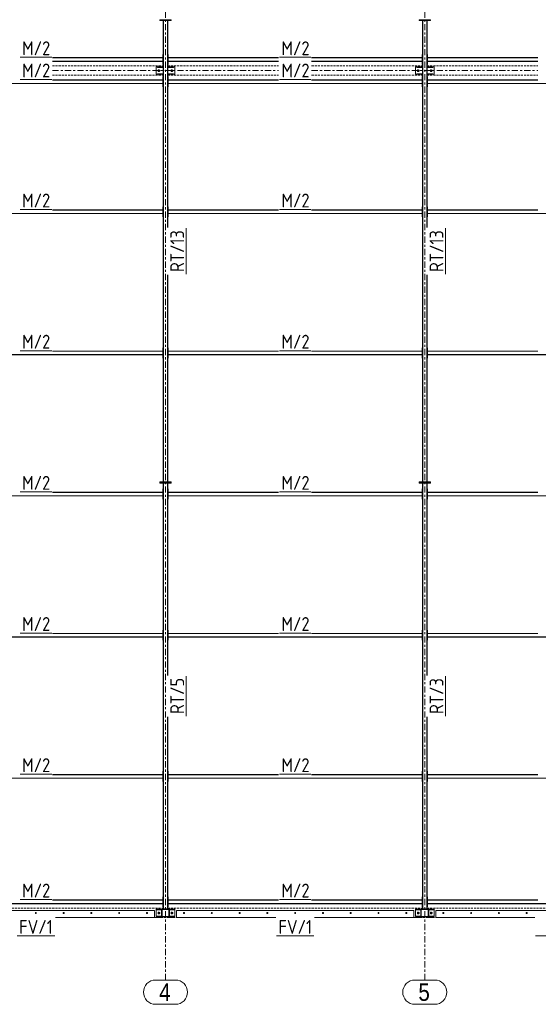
# Model space of a CAD drawing. Header units: millimetres. Extents: x -141 to 1046, y -218 to 621.
# Tile 4 of 16: x 181 to 330, y -25 to 259. Entities that reach past the tile are written whole.
import ezdxf

# ---------------------------------------------------------------- set-up
doc = ezdxf.new("R2010")
doc.units = ezdxf.units.MM
doc.header["$LTSCALE"] = 0.6
for name, pattern in [('VERDECKT2', [1.5, 1, -0.5]), ('XKITLINE00', [0]), ('XKITLINE03', [6, 3, -1, 1, -1])]:
    doc.linetypes.add(name, pattern=pattern)
for name, color, linetype, lineweight in [('Bolt', 7, 'Continuous', 0), ('Part', 2, 'Continuous', 0), ('PartMark', 3, 'Continuous', 0), ('S-GRID', 1, 'Continuous', 0)]:
    doc.layers.add(name, color=color, linetype=linetype, lineweight=lineweight)
doc.styles.add('ARIAL', font='ARIAL.TTF')
doc.styles.add('ISOCPEUR', font='ISOCPEUR.TTF')

msp = doc.modelspace()

# ---------------------------------------------------------------- linework, layer by layer
at = {"layer": 'Bolt', "color": 3, "linetype": 'XKITLINE00', "lineweight": 0}
for p, q in [((220.6, 244.12), (220.8, 244.23)), ((220.6, 243.88), (220.6, 244.12)), ((220.8, 244.23), (221, 244.12)), ((221, 244.12), (221, 243.88)), ((224.33, 244.12), (224.53, 244.23)), ((224.33, 243.88), (224.33, 244.12)), ((224.53, 244.23), (224.73, 244.12)), ((224.73, 244.12), (224.73, 243.88)), ((295.27, 244.12), (295.47, 244.23)), ((295.27, 243.88), (295.27, 244.12)), ((295.47, 244.23), (295.67, 244.12)), ((295.67, 244.12), (295.67, 243.88)), ((299, 244.12), (299.2, 244.23)), ((299, 243.88), (299, 244.12)), ((299.2, 244.23), (299.4, 244.12)), ((299.4, 244.12), (299.4, 243.88)), ((220.8, 243.77), (220.6, 243.88)), ((221, 243.88), (220.8, 243.77)), ((224.53, 243.77), (224.33, 243.88)), ((224.73, 243.88), (224.53, 243.77)), ((295.47, 243.77), (295.27, 243.88)), ((295.67, 243.88), (295.47, 243.77)), ((299.2, 243.77), (299, 243.88)), ((299.4, 243.88), (299.2, 243.77)), ((185.27, 1.44), (185.21, 1.33)), ((185.21, 1.33), (185.27, 1.23)), ((185.39, 1.44), (185.27, 1.44)), ((185.27, 1.23), (185.39, 1.23)), ((185.46, 1.33), (185.39, 1.44)), ((185.39, 1.23), (185.46, 1.33)), ((193.27, 1.44), (193.21, 1.33)), ((193.21, 1.33), (193.27, 1.23)), ((193.39, 1.44), (193.27, 1.44)), ((193.27, 1.23), (193.39, 1.23)), ((193.46, 1.33), (193.39, 1.44)), ((193.39, 1.23), (193.46, 1.33)), ((201.27, 1.44), (201.21, 1.33)), ((201.21, 1.33), (201.27, 1.23)), ((201.39, 1.44), (201.27, 1.44)), ((201.27, 1.23), (201.39, 1.23)), ((201.46, 1.33), (201.39, 1.44)), ((201.39, 1.23), (201.46, 1.33)), ((209.27, 1.44), (209.21, 1.33)), ((209.21, 1.33), (209.27, 1.23)), ((209.39, 1.44), (209.27, 1.44)), ((209.27, 1.23), (209.39, 1.23)), ((209.46, 1.33), (209.39, 1.44)), ((209.39, 1.23), (209.46, 1.33)), ((217.27, 1.44), (217.21, 1.33)), ((217.21, 1.33), (217.27, 1.23)), ((217.39, 1.44), (217.27, 1.44)), ((217.27, 1.23), (217.39, 1.23)), ((217.46, 1.33), (217.39, 1.44)), ((217.39, 1.23), (217.46, 1.33)), ((220.6, 1.45), (220.8, 1.56)), ((220.6, 1.22), (220.6, 1.45)), ((220.8, 1.1), (220.6, 1.22)), ((220.8, 1.56), (221, 1.45)), ((221, 1.22), (220.8, 1.1)), ((221, 1.45), (221, 1.22)), ((224.33, 1.45), (224.53, 1.56)), ((224.33, 1.22), (224.33, 1.45)), ((224.53, 1.1), (224.33, 1.22)), ((224.53, 1.56), (224.73, 1.45)), ((224.73, 1.22), (224.53, 1.1)), ((224.73, 1.45), (224.73, 1.22)), ((227.94, 1.44), (227.88, 1.33)), ((227.88, 1.33), (227.94, 1.23)), ((228.06, 1.44), (227.94, 1.44)), ((227.94, 1.23), (228.06, 1.23)), ((228.12, 1.33), (228.06, 1.44)), ((228.06, 1.23), (228.12, 1.33)), ((235.94, 1.44), (235.88, 1.33)), ((235.88, 1.33), (235.94, 1.23)), ((236.06, 1.44), (235.94, 1.44)), ((235.94, 1.23), (236.06, 1.23)), ((236.12, 1.33), (236.06, 1.44)), ((236.06, 1.23), (236.12, 1.33)), ((243.94, 1.44), (243.88, 1.33)), ((243.88, 1.33), (243.94, 1.23)), ((244.06, 1.44), (243.94, 1.44)), ((243.94, 1.23), (244.06, 1.23)), ((244.12, 1.33), (244.06, 1.44)), ((244.06, 1.23), (244.12, 1.33)), ((251.94, 1.44), (251.88, 1.33)), ((251.88, 1.33), (251.94, 1.23)), ((252.06, 1.44), (251.94, 1.44)), ((251.94, 1.23), (252.06, 1.23)), ((252.12, 1.33), (252.06, 1.44)), ((252.06, 1.23), (252.12, 1.33)), ((259.94, 1.44), (259.88, 1.33)), ((259.88, 1.33), (259.94, 1.23)), ((260.06, 1.44), (259.94, 1.44)), ((259.94, 1.23), (260.06, 1.23)), ((260.12, 1.33), (260.06, 1.44)), ((260.06, 1.23), (260.12, 1.33)), ((267.94, 1.44), (267.88, 1.33)), ((267.88, 1.33), (267.94, 1.23)), ((268.06, 1.44), (267.94, 1.44)), ((267.94, 1.23), (268.06, 1.23)), ((268.12, 1.33), (268.06, 1.44)), ((268.06, 1.23), (268.12, 1.33)), ((275.94, 1.44), (275.88, 1.33)), ((275.88, 1.33), (275.94, 1.23)), ((276.06, 1.44), (275.94, 1.44)), ((275.94, 1.23), (276.06, 1.23)), ((276.12, 1.33), (276.06, 1.44)), ((276.06, 1.23), (276.12, 1.33)), ((283.94, 1.44), (283.88, 1.33)), ((283.88, 1.33), (283.94, 1.23)), ((284.06, 1.44), (283.94, 1.44)), ((283.94, 1.23), (284.06, 1.23)), ((284.12, 1.33), (284.06, 1.44)), ((284.06, 1.23), (284.12, 1.33)), ((291.94, 1.44), (291.88, 1.33)), ((291.88, 1.33), (291.94, 1.23)), ((292.06, 1.44), (291.94, 1.44)), ((291.94, 1.23), (292.06, 1.23)), ((292.12, 1.33), (292.06, 1.44)), ((292.06, 1.23), (292.12, 1.33)), ((295.27, 1.45), (295.47, 1.56)), ((295.27, 1.22), (295.27, 1.45)), ((295.47, 1.1), (295.27, 1.22)), ((295.47, 1.56), (295.67, 1.45)), ((295.67, 1.22), (295.47, 1.1)), ((295.67, 1.45), (295.67, 1.22)), ((299, 1.45), (299.2, 1.56)), ((299, 1.22), (299, 1.45)), ((299.2, 1.1), (299, 1.22)), ((299.2, 1.56), (299.4, 1.45)), ((299.4, 1.22), (299.2, 1.1)), ((299.4, 1.45), (299.4, 1.22)), ((302.61, 1.44), (302.54, 1.33)), ((302.54, 1.33), (302.61, 1.23)), ((302.73, 1.44), (302.61, 1.44)), ((302.61, 1.23), (302.73, 1.23)), ((302.79, 1.33), (302.73, 1.44)), ((302.73, 1.23), (302.79, 1.33)), ((310.61, 1.44), (310.54, 1.33)), ((310.54, 1.33), (310.61, 1.23)), ((310.73, 1.44), (310.61, 1.44)), ((310.61, 1.23), (310.73, 1.23)), ((310.79, 1.33), (310.73, 1.44)), ((310.73, 1.23), (310.79, 1.33)), ((318.61, 1.44), (318.54, 1.33)), ((318.54, 1.33), (318.61, 1.23)), ((318.73, 1.44), (318.61, 1.44)), ((318.61, 1.23), (318.73, 1.23)), ((318.79, 1.33), (318.73, 1.44)), ((318.73, 1.23), (318.79, 1.33)), ((326.61, 1.44), (326.54, 1.33)), ((326.54, 1.33), (326.61, 1.23)), ((326.73, 1.44), (326.61, 1.44)), ((326.61, 1.23), (326.73, 1.23)), ((326.79, 1.33), (326.73, 1.44)), ((326.73, 1.23), (326.79, 1.33))]:
    msp.add_line(p, q, dxfattribs=at)
for centre, radius, start, end in [((220.8, 244), 0.247, 120, 300), ((220.8, 244), 0.133, 30, 210), ((220.8, 244), 0.247, 300, 120), ((220.8, 244), 0.133, 210, 30), ((224.53, 244), 0.247, 120, 300), ((224.53, 244), 0.133, 30, 210), ((224.53, 244), 0.247, 300, 120), ((224.53, 244), 0.133, 210, 30), ((295.47, 244), 0.247, 120, 300), ((295.47, 244), 0.133, 30, 210), ((295.47, 244), 0.247, 300, 120), ((295.47, 244), 0.133, 210, 30), ((299.2, 244), 0.247, 120, 300), ((299.2, 244), 0.133, 30, 210), ((299.2, 244), 0.247, 300, 120), ((299.2, 244), 0.133, 210, 30), ((185.33, 1.33), 0.14, 30, 210), ((185.33, 1.33), 0.14, 210, 30), ((185.33, 1.33), 0.0667, 30, 210), ((185.33, 1.33), 0.0667, 210, 30), ((193.33, 1.33), 0.14, 30, 210), ((193.33, 1.33), 0.14, 210, 30), ((193.33, 1.33), 0.0667, 30, 210), ((193.33, 1.33), 0.0667, 210, 30), ((201.33, 1.33), 0.14, 30, 210), ((201.33, 1.33), 0.14, 210, 30), ((201.33, 1.33), 0.0667, 30, 210), ((201.33, 1.33), 0.0667, 210, 30), ((209.33, 1.33), 0.14, 30, 210), ((209.33, 1.33), 0.14, 210, 30), ((209.33, 1.33), 0.0667, 30, 210), ((209.33, 1.33), 0.0667, 210, 30), ((217.33, 1.33), 0.14, 30, 210), ((217.33, 1.33), 0.14, 210, 30), ((217.33, 1.33), 0.0667, 30, 210), ((217.33, 1.33), 0.0667, 210, 30), ((220.8, 1.33), 0.247, 120, 300), ((220.8, 1.33), 0.133, 30, 210), ((220.8, 1.33), 0.247, 300, 120), ((220.8, 1.33), 0.133, 210, 30), ((224.53, 1.33), 0.247, 120, 300), ((224.53, 1.33), 0.133, 30, 210), ((224.53, 1.33), 0.247, 300, 120), ((224.53, 1.33), 0.133, 210, 30), ((228, 1.33), 0.14, 30, 210), ((228, 1.33), 0.14, 210, 30), ((228, 1.33), 0.0667, 30, 210), ((228, 1.33), 0.0667, 210, 30), ((236, 1.33), 0.14, 30, 210), ((236, 1.33), 0.14, 210, 30), ((236, 1.33), 0.0667, 30, 210), ((236, 1.33), 0.0667, 210, 30), ((244, 1.33), 0.14, 30, 210), ((244, 1.33), 0.14, 210, 30), ((244, 1.33), 0.0667, 30, 210), ((244, 1.33), 0.0667, 210, 30), ((252, 1.33), 0.14, 30, 210), ((252, 1.33), 0.14, 210, 30), ((252, 1.33), 0.0667, 30, 210), ((252, 1.33), 0.0667, 210, 30), ((260, 1.33), 0.14, 30, 210), ((260, 1.33), 0.14, 210, 30), ((260, 1.33), 0.0667, 30, 210), ((260, 1.33), 0.0667, 210, 30), ((268, 1.33), 0.14, 30, 210), ((268, 1.33), 0.14, 210, 30), ((268, 1.33), 0.0667, 30, 210), ((268, 1.33), 0.0667, 210, 30), ((276, 1.33), 0.14, 30, 210), ((276, 1.33), 0.14, 210, 30), ((276, 1.33), 0.0667, 30, 210), ((276, 1.33), 0.0667, 210, 30), ((284, 1.33), 0.14, 30, 210), ((284, 1.33), 0.14, 210, 30), ((284, 1.33), 0.0667, 30, 210), ((284, 1.33), 0.0667, 210, 30), ((292, 1.33), 0.14, 30, 210), ((292, 1.33), 0.14, 210, 30), ((292, 1.33), 0.0667, 30, 210), ((292, 1.33), 0.0667, 210, 30), ((295.47, 1.33), 0.247, 120, 300), ((295.47, 1.33), 0.133, 30, 210), ((295.47, 1.33), 0.247, 300, 120), ((295.47, 1.33), 0.133, 210, 30), ((299.2, 1.33), 0.247, 120, 300), ((299.2, 1.33), 0.133, 30, 210), ((299.2, 1.33), 0.247, 300, 120), ((299.2, 1.33), 0.133, 210, 30), ((302.67, 1.33), 0.14, 30, 210), ((302.67, 1.33), 0.14, 210, 30), ((302.67, 1.33), 0.0667, 30, 210), ((302.67, 1.33), 0.0667, 210, 30), ((310.67, 1.33), 0.14, 30, 210), ((310.67, 1.33), 0.14, 210, 30), ((310.67, 1.33), 0.0667, 30, 210), ((310.67, 1.33), 0.0667, 210, 30), ((318.67, 1.33), 0.14, 30, 210), ((318.67, 1.33), 0.14, 210, 30), ((318.67, 1.33), 0.0667, 30, 210), ((318.67, 1.33), 0.0667, 210, 30), ((326.67, 1.33), 0.14, 30, 210), ((326.67, 1.33), 0.14, 210, 30), ((326.67, 1.33), 0.0667, 30, 210), ((326.67, 1.33), 0.0667, 210, 30)]:
    msp.add_arc(centre, radius, start, end, dxfattribs=at)
at = {"layer": 'Part', "color": 2, "linetype": 'XKITLINE00', "lineweight": 0}
for p, q in [((221, 258.47), (221, 258.67)), ((221, 258.67), (224.33, 258.67)), ((221, 258.47), (224.33, 258.47)), ((222, 125.53), (222, 258.47)), ((222, 258.47), (222.05, 258.47)), ((222.05, 125.53), (222.05, 258.47)), ((223.28, 198.82), (223.28, 258.47)), ((223.28, 258.47), (223.33, 258.47)), ((223.33, 198.82), (223.33, 258.47)), ((224.33, 258.47), (224.33, 258.67)), ((295.67, 258.47), (295.67, 258.67)), ((295.67, 258.67), (299, 258.67)), ((295.67, 258.47), (299, 258.47)), ((296.67, 125.53), (296.67, 258.47)), ((296.67, 258.47), (296.72, 258.47)), ((296.72, 125.53), (296.72, 258.47)), ((297.95, 198.82), (297.95, 258.47)), ((297.95, 258.47), (298, 258.47)), ((298, 198.82), (298, 258.47)), ((299, 258.47), (299, 258.67)), ((190.09, 247.73), (221.87, 247.73)), ((221.87, 247.69), (190.09, 247.69)), ((221.87, 245.73), (221.87, 248.67)), ((221.87, 248.67), (222, 248.67)), ((221.87, 247.73), (221.87, 247.69)), ((222, 245.73), (222, 248.67)), ((223.33, 245.73), (223.33, 248.67)), ((223.33, 248.67), (223.47, 248.67)), ((223.47, 245.73), (223.47, 248.67)), ((223.47, 247.69), (223.47, 247.73)), ((223.47, 247.73), (255.25, 247.73)), ((255.25, 247.69), (223.47, 247.69)), ((264.75, 247.73), (296.53, 247.73)), ((296.53, 247.69), (264.75, 247.69)), ((296.53, 245.73), (296.53, 248.67)), ((296.53, 248.67), (296.67, 248.67)), ((296.53, 247.73), (296.53, 247.69)), ((296.67, 245.73), (296.67, 248.67)), ((298, 245.73), (298, 248.67)), ((298, 248.67), (298.13, 248.67)), ((298.13, 245.73), (298.13, 248.67)), ((298.13, 247.69), (298.13, 247.73)), ((298.13, 247.73), (329.91, 247.73)), ((329.91, 247.69), (298.13, 247.69)), ((221.87, 246.71), (190.09, 246.71)), ((190.09, 246.67), (221.87, 246.67)), ((220, 242.94), (220, 245.07)), ((220, 245.07), (220.4, 245.07)), ((220.4, 244.94), (220.4, 245.07)), ((220.4, 245.07), (222, 245.07)), ((220.4, 244.94), (222, 244.94)), ((221.87, 246.67), (221.87, 246.71)), ((221.87, 245.73), (222, 245.73)), ((222, 244.94), (222, 245.07)), ((223.33, 245.73), (223.47, 245.73)), ((223.33, 245.07), (225.33, 245.07)), ((223.33, 245.07), (223.33, 244.94)), ((224.93, 245.07), (223.33, 245.07)), ((223.33, 244.94), (224.93, 244.94)), ((223.47, 246.67), (223.47, 246.71)), ((255.25, 246.71), (223.47, 246.71)), ((223.47, 246.67), (255.25, 246.67)), ((224.93, 244.94), (224.93, 245.07)), ((225.33, 242.94), (225.33, 245.07)), ((296.53, 246.71), (264.75, 246.71)), ((264.75, 246.67), (296.53, 246.67)), ((294.67, 242.94), (294.67, 245.07)), ((294.67, 245.07), (295.07, 245.07)), ((295.07, 244.94), (295.07, 245.07)), ((295.07, 245.07), (296.67, 245.07)), ((295.07, 244.94), (296.67, 244.94)), ((296.53, 246.67), (296.53, 246.71)), ((296.53, 245.73), (296.67, 245.73)), ((296.67, 244.94), (296.67, 245.07)), ((298, 245.73), (298.13, 245.73)), ((298, 245.07), (300, 245.07)), ((298, 245.07), (298, 244.94)), ((299.6, 245.07), (298, 245.07)), ((298, 244.94), (299.6, 244.94)), ((298.13, 246.67), (298.13, 246.71)), ((329.91, 246.71), (298.13, 246.71)), ((298.13, 246.67), (329.91, 246.67)), ((299.6, 244.94), (299.6, 245.07)), ((300, 242.94), (300, 245.07)), ((190.09, 241.33), (221.87, 241.33)), ((221.87, 241.29), (190.09, 241.29)), ((220, 242.94), (220.4, 242.94)), ((220.4, 242.94), (220.4, 243.07)), ((220.4, 243.07), (222, 243.07)), ((220.4, 242.94), (222, 242.94)), ((221.87, 239.33), (221.87, 242.27)), ((221.87, 242.27), (222, 242.27)), ((221.87, 241.33), (221.87, 241.29)), ((222, 242.94), (222, 243.07)), ((222, 239.33), (222, 242.27)), ((223.33, 243.07), (223.33, 242.94)), ((224.93, 243.07), (223.33, 243.07)), ((223.33, 242.94), (224.93, 242.94)), ((223.33, 239.33), (223.33, 242.27)), ((223.33, 242.27), (223.47, 242.27)), ((223.47, 239.33), (223.47, 242.27)), ((223.47, 241.29), (223.47, 241.33)), ((223.47, 241.33), (255.25, 241.33)), ((255.25, 241.29), (223.47, 241.29)), ((224.93, 242.94), (224.93, 243.07)), ((224.93, 242.94), (225.33, 242.94)), ((264.75, 241.33), (296.53, 241.33)), ((296.53, 241.29), (264.75, 241.29)), ((294.67, 242.94), (295.07, 242.94)), ((295.07, 242.94), (295.07, 243.07)), ((295.07, 243.07), (296.67, 243.07)), ((295.07, 242.94), (296.67, 242.94)), ((296.53, 239.33), (296.53, 242.27)), ((296.53, 242.27), (296.67, 242.27)), ((296.53, 241.33), (296.53, 241.29)), ((296.67, 242.94), (296.67, 243.07)), ((296.67, 239.33), (296.67, 242.27)), ((298, 243.07), (298, 242.94)), ((299.6, 243.07), (298, 243.07)), ((298, 242.94), (299.6, 242.94)), ((298, 239.33), (298, 242.27)), ((298, 242.27), (298.13, 242.27)), ((298.13, 239.33), (298.13, 242.27)), ((298.13, 241.29), (298.13, 241.33)), ((298.13, 241.33), (329.91, 241.33)), ((329.91, 241.29), (298.13, 241.29)), ((299.6, 242.94), (299.6, 243.07)), ((299.6, 242.94), (300, 242.94)), ((221.87, 240.31), (148.8, 240.31)), ((148.8, 240.27), (221.87, 240.27)), ((221.87, 240.27), (221.87, 240.31)), ((221.87, 239.33), (222, 239.33)), ((223.33, 239.33), (223.47, 239.33)), ((223.47, 240.27), (223.47, 240.31)), ((296.53, 240.31), (223.47, 240.31)), ((223.47, 240.27), (296.53, 240.27)), ((296.53, 240.27), (296.53, 240.31)), ((296.53, 239.33), (296.67, 239.33)), ((298, 239.33), (298.13, 239.33)), ((298.13, 240.27), (298.13, 240.31)), ((371.2, 240.31), (298.13, 240.31)), ((298.13, 240.27), (371.2, 240.27)), ((221.87, 201.87), (221.87, 204.8)), ((221.87, 204.8), (222, 204.8)), ((222, 201.87), (222, 204.8)), ((223.33, 201.87), (223.33, 204.8)), ((223.33, 204.8), (223.47, 204.8)), ((223.47, 201.87), (223.47, 204.8)), ((296.53, 201.87), (296.53, 204.8)), ((296.53, 204.8), (296.67, 204.8)), ((296.67, 201.87), (296.67, 204.8)), ((298, 201.87), (298, 204.8)), ((298, 204.8), (298.13, 204.8)), ((298.13, 201.87), (298.13, 204.8)), ((221.87, 202.84), (148.8, 202.84)), ((148.8, 202.8), (221.87, 202.8)), ((190.09, 203.87), (221.87, 203.87)), ((221.87, 203.83), (190.09, 203.83)), ((221.87, 203.87), (221.87, 203.83)), ((221.87, 202.8), (221.87, 202.84)), ((221.87, 201.87), (222, 201.87)), ((223.33, 201.87), (223.47, 201.87)), ((223.47, 203.83), (223.47, 203.87)), ((223.47, 203.87), (255.25, 203.87)), ((255.25, 203.83), (223.47, 203.83)), ((223.47, 202.8), (223.47, 202.84)), ((296.53, 202.84), (223.47, 202.84)), ((223.47, 202.8), (296.53, 202.8)), ((264.75, 203.87), (296.53, 203.87)), ((296.53, 203.83), (264.75, 203.83)), ((296.53, 203.87), (296.53, 203.83)), ((296.53, 202.8), (296.53, 202.84)), ((296.53, 201.87), (296.67, 201.87)), ((298, 201.87), (298.13, 201.87)), ((298.13, 203.83), (298.13, 203.87)), ((298.13, 203.87), (329.91, 203.87)), ((329.91, 203.83), (298.13, 203.83)), ((298.13, 202.8), (298.13, 202.84)), ((371.2, 202.84), (298.13, 202.84)), ((298.13, 202.8), (371.2, 202.8)), ((223.28, 125.53), (223.28, 185.18)), ((223.33, 125.53), (223.33, 185.18)), ((297.95, 125.53), (297.95, 185.18)), ((298, 125.53), (298, 185.18)), ((221.87, 162.17), (148.8, 162.17)), ((148.8, 162.13), (221.87, 162.13)), ((190.09, 163.2), (221.87, 163.2)), ((221.87, 163.16), (190.09, 163.16)), ((221.87, 161.2), (221.87, 164.13)), ((221.87, 164.13), (222, 164.13)), ((221.87, 163.2), (221.87, 163.16)), ((221.87, 162.13), (221.87, 162.17)), ((222, 161.2), (222, 164.13)), ((223.33, 161.2), (223.33, 164.13)), ((223.33, 164.13), (223.47, 164.13)), ((223.47, 161.2), (223.47, 164.13)), ((223.47, 163.16), (223.47, 163.2)), ((223.47, 163.2), (255.25, 163.2)), ((255.25, 163.16), (223.47, 163.16)), ((223.47, 162.13), (223.47, 162.17)), ((296.53, 162.17), (223.47, 162.17)), ((223.47, 162.13), (296.53, 162.13)), ((264.75, 163.2), (296.53, 163.2)), ((296.53, 163.16), (264.75, 163.16)), ((296.53, 161.2), (296.53, 164.13)), ((296.53, 164.13), (296.67, 164.13)), ((296.53, 163.2), (296.53, 163.16)), ((296.53, 162.13), (296.53, 162.17)), ((296.67, 161.2), (296.67, 164.13)), ((298, 161.2), (298, 164.13)), ((298, 164.13), (298.13, 164.13)), ((298.13, 161.2), (298.13, 164.13)), ((298.13, 163.16), (298.13, 163.2)), ((298.13, 163.2), (329.91, 163.2)), ((329.91, 163.16), (298.13, 163.16)), ((298.13, 162.13), (298.13, 162.17)), ((371.2, 162.17), (298.13, 162.17)), ((298.13, 162.13), (371.2, 162.13)), ((221.87, 161.2), (222, 161.2)), ((223.33, 161.2), (223.47, 161.2)), ((296.53, 161.2), (296.67, 161.2)), ((298, 161.2), (298.13, 161.2)), ((221, 125.33), (221, 125.53)), ((221, 125.53), (224.33, 125.53)), ((221, 125.33), (224.33, 125.33)), ((221, 125.13), (221, 125.33)), ((221, 125.33), (224.33, 125.33)), ((221, 125.13), (224.33, 125.13)), ((222, 125.53), (222.05, 125.53)), ((222, 2.47), (222, 125.13)), ((222, 125.13), (222.05, 125.13)), ((222.05, 2.47), (222.05, 125.13)), ((223.28, 125.53), (223.33, 125.53)), ((223.28, 69.76), (223.28, 125.13)), ((223.28, 125.13), (223.33, 125.13)), ((223.33, 69.76), (223.33, 125.13)), ((224.33, 125.33), (224.33, 125.53)), ((224.33, 125.13), (224.33, 125.33)), ((295.67, 125.33), (295.67, 125.53)), ((295.67, 125.53), (299, 125.53)), ((295.67, 125.13), (295.67, 125.33)), ((295.67, 125.33), (299, 125.33)), ((295.67, 125.33), (299, 125.33)), ((295.67, 125.13), (299, 125.13)), ((296.67, 125.53), (296.72, 125.53)), ((296.67, 2.47), (296.67, 125.13)), ((296.67, 125.13), (296.72, 125.13)), ((296.72, 2.47), (296.72, 125.13)), ((297.95, 125.53), (298, 125.53)), ((297.95, 69.76), (297.95, 125.13)), ((297.95, 125.13), (298, 125.13)), ((298, 69.76), (298, 125.13)), ((299, 125.33), (299, 125.53)), ((299, 125.13), (299, 125.33)), ((190.09, 122.53), (221.87, 122.53)), ((221.87, 122.49), (190.09, 122.49)), ((221.87, 120.53), (221.87, 123.47)), ((221.87, 123.47), (222, 123.47)), ((221.87, 122.53), (221.87, 122.49)), ((222, 120.53), (222, 123.47)), ((223.33, 120.53), (223.33, 123.47)), ((223.33, 123.47), (223.47, 123.47)), ((223.47, 120.53), (223.47, 123.47)), ((223.47, 122.49), (223.47, 122.53)), ((223.47, 122.53), (255.25, 122.53)), ((255.25, 122.49), (223.47, 122.49)), ((264.75, 122.53), (296.53, 122.53)), ((296.53, 122.49), (264.75, 122.49)), ((296.53, 120.53), (296.53, 123.47)), ((296.53, 123.47), (296.67, 123.47)), ((296.53, 122.53), (296.53, 122.49)), ((296.67, 120.53), (296.67, 123.47)), ((298, 120.53), (298, 123.47)), ((298, 123.47), (298.13, 123.47)), ((298.13, 120.53), (298.13, 123.47)), ((298.13, 122.49), (298.13, 122.53)), ((298.13, 122.53), (329.91, 122.53)), ((329.91, 122.49), (298.13, 122.49)), ((221.87, 121.51), (148.8, 121.51)), ((148.8, 121.47), (221.87, 121.47)), ((221.87, 121.47), (221.87, 121.51)), ((221.87, 120.53), (222, 120.53)), ((223.33, 120.53), (223.47, 120.53)), ((223.47, 121.47), (223.47, 121.51)), ((296.53, 121.51), (223.47, 121.51)), ((223.47, 121.47), (296.53, 121.47)), ((296.53, 121.47), (296.53, 121.51)), ((296.53, 120.53), (296.67, 120.53)), ((298, 120.53), (298.13, 120.53)), ((298.13, 121.47), (298.13, 121.51)), ((371.2, 121.51), (298.13, 121.51)), ((298.13, 121.47), (371.2, 121.47)), ((221.87, 79.87), (221.87, 82.8)), ((221.87, 82.8), (222, 82.8)), ((222, 79.87), (222, 82.8)), ((223.33, 79.87), (223.33, 82.8)), ((223.33, 82.8), (223.47, 82.8)), ((223.47, 79.87), (223.47, 82.8)), ((296.53, 79.87), (296.53, 82.8)), ((296.53, 82.8), (296.67, 82.8)), ((296.67, 79.87), (296.67, 82.8)), ((298, 79.87), (298, 82.8)), ((298, 82.8), (298.13, 82.8)), ((298.13, 79.87), (298.13, 82.8)), ((221.87, 80.84), (148.8, 80.84)), ((148.8, 80.8), (221.87, 80.8)), ((190.09, 81.87), (221.87, 81.87)), ((221.87, 81.83), (190.09, 81.83)), ((221.87, 81.87), (221.87, 81.83)), ((221.87, 80.8), (221.87, 80.84)), ((221.87, 79.87), (222, 79.87)), ((223.33, 79.87), (223.47, 79.87)), ((223.47, 81.83), (223.47, 81.87)), ((223.47, 81.87), (255.25, 81.87)), ((255.25, 81.83), (223.47, 81.83)), ((223.47, 80.8), (223.47, 80.84)), ((296.53, 80.84), (223.47, 80.84)), ((223.47, 80.8), (296.53, 80.8)), ((264.75, 81.87), (296.53, 81.87)), ((296.53, 81.83), (264.75, 81.83)), ((296.53, 81.87), (296.53, 81.83)), ((296.53, 80.8), (296.53, 80.84)), ((296.53, 79.87), (296.67, 79.87)), ((298, 79.87), (298.13, 79.87)), ((298.13, 81.83), (298.13, 81.87)), ((298.13, 81.87), (329.91, 81.87)), ((329.91, 81.83), (298.13, 81.83)), ((298.13, 80.8), (298.13, 80.84)), ((371.2, 80.84), (298.13, 80.84)), ((298.13, 80.8), (371.2, 80.8)), ((223.28, 2.47), (223.28, 57.85)), ((223.33, 2.47), (223.33, 57.85)), ((297.95, 2.47), (297.95, 57.85)), ((298, 2.47), (298, 57.85)), ((221.87, 40.17), (148.8, 40.17)), ((148.8, 40.13), (221.87, 40.13)), ((190.09, 41.2), (221.87, 41.2)), ((221.87, 41.16), (190.09, 41.16)), ((221.87, 39.2), (221.87, 42.13)), ((221.87, 42.13), (222, 42.13)), ((221.87, 41.2), (221.87, 41.16)), ((221.87, 40.13), (221.87, 40.17)), ((222, 39.2), (222, 42.13)), ((223.33, 39.2), (223.33, 42.13)), ((223.33, 42.13), (223.47, 42.13)), ((223.47, 39.2), (223.47, 42.13)), ((223.47, 41.16), (223.47, 41.2)), ((223.47, 41.2), (255.25, 41.2)), ((255.25, 41.16), (223.47, 41.16)), ((223.47, 40.13), (223.47, 40.17)), ((296.53, 40.17), (223.47, 40.17)), ((223.47, 40.13), (296.53, 40.13)), ((264.75, 41.2), (296.53, 41.2)), ((296.53, 41.16), (264.75, 41.16)), ((296.53, 39.2), (296.53, 42.13)), ((296.53, 42.13), (296.67, 42.13)), ((296.53, 41.2), (296.53, 41.16)), ((296.53, 40.13), (296.53, 40.17)), ((296.67, 39.2), (296.67, 42.13)), ((298, 39.2), (298, 42.13)), ((298, 42.13), (298.13, 42.13)), ((298.13, 39.2), (298.13, 42.13)), ((298.13, 41.16), (298.13, 41.2)), ((298.13, 41.2), (329.91, 41.2)), ((329.91, 41.16), (298.13, 41.16)), ((298.13, 40.13), (298.13, 40.17)), ((371.2, 40.17), (298.13, 40.17)), ((298.13, 40.13), (371.2, 40.13)), ((221.87, 39.2), (222, 39.2)), ((223.33, 39.2), (223.47, 39.2)), ((296.53, 39.2), (296.67, 39.2)), ((298, 39.2), (298.13, 39.2)), ((221.87, 3.07), (221.87, 6)), ((221.87, 6), (222, 6)), ((222, 3.07), (222, 6)), ((223.33, 3.07), (223.33, 6)), ((223.33, 6), (223.47, 6)), ((223.47, 3.07), (223.47, 6)), ((296.53, 3.07), (296.53, 6)), ((296.53, 6), (296.67, 6)), ((296.67, 3.07), (296.67, 6)), ((298, 3.07), (298, 6)), ((298, 6), (298.13, 6)), ((298.13, 3.07), (298.13, 6)), ((221.87, 4.04), (148.8, 4.04)), ((148.8, 4), (221.87, 4)), ((190.09, 5.07), (221.87, 5.07)), ((221.87, 5.03), (190.09, 5.03)), ((221.87, 5.07), (221.87, 5.03)), ((221.87, 4), (221.87, 4.04)), ((221.87, 3.07), (222, 3.07)), ((223.33, 3.07), (223.47, 3.07)), ((223.47, 5.03), (223.47, 5.07)), ((223.47, 5.07), (255.25, 5.07)), ((255.25, 5.03), (223.47, 5.03)), ((223.47, 4), (223.47, 4.04)), ((296.53, 4.04), (223.47, 4.04)), ((223.47, 4), (296.53, 4)), ((264.75, 5.07), (296.53, 5.07)), ((296.53, 5.03), (264.75, 5.03)), ((296.53, 5.07), (296.53, 5.03)), ((296.53, 4), (296.53, 4.04)), ((296.53, 3.07), (296.67, 3.07)), ((298, 3.07), (298.13, 3.07)), ((298.13, 5.03), (298.13, 5.07)), ((298.13, 5.07), (329.91, 5.07)), ((329.91, 5.03), (298.13, 5.03)), ((298.13, 4), (298.13, 4.04)), ((371.2, 4.04), (298.13, 4.04)), ((298.13, 4), (371.2, 4)), ((219.47, 2), (151.2, 2)), ((190.95, 0.04), (219.47, 0.04)), ((219.47, 0), (190.95, 0)), ((219.47, 0), (219.47, 2)), ((220, 2.27), (220, 2.4)), ((220, 2.4), (221.6, 2.4)), ((220, 0.27), (220, 2.4)), ((220, 2.27), (221.6, 2.27)), ((220, 0.27), (220, 0.4)), ((220, 0.4), (221.6, 0.4)), ((220, 0.27), (221.6, 0.27)), ((221.53, 0.4), (221.53, 2.27)), ((221.53, 2.27), (221.6, 2.27)), ((221.53, 0.4), (221.6, 0.4)), ((221.6, 2.27), (221.6, 2.4)), ((221.6, 0.27), (221.6, 2.4)), ((221.6, 2.4), (223.73, 2.4)), ((221.6, 2.4), (221.73, 2.4)), ((221.6, 0.4), (221.6, 2.27)), ((221.6, 0.27), (221.6, 0.4)), ((223.73, 0.27), (221.6, 0.27)), ((223.67, 2.34), (221.67, 2.34)), ((221.67, 2.34), (221.67, 0.34)), ((221.67, 0.34), (223.67, 0.34)), ((221.73, 2.4), (221.73, 2.47)), ((221.73, 2.47), (223.6, 2.47)), ((221.73, 2.4), (223.6, 2.4)), ((221.73, 0.2), (221.73, 0.27)), ((221.73, 0.27), (223.6, 0.27)), ((221.73, 0.2), (223.6, 0.2)), ((222, 2.47), (222.05, 2.47)), ((223.28, 2.47), (223.33, 2.47)), ((223.6, 2.4), (223.6, 2.47)), ((223.6, 2.4), (225.33, 2.4)), ((223.6, 0.2), (223.6, 0.27)), ((223.67, 0.34), (223.67, 2.34)), ((223.73, 0.27), (223.73, 2.4)), ((223.73, 2.4), (223.73, 2.27)), ((225.33, 2.4), (223.73, 2.4)), ((223.73, 0.4), (223.73, 2.27)), ((223.73, 2.27), (223.8, 2.27)), ((223.73, 2.27), (225.33, 2.27)), ((223.73, 0.4), (223.8, 0.4)), ((223.73, 0.4), (223.73, 0.27)), ((225.33, 0.4), (223.73, 0.4)), ((223.73, 0.27), (225.33, 0.27)), ((223.8, 0.4), (223.8, 2.27)), ((225.33, 2.27), (225.33, 2.4)), ((225.33, 2.4), (225.33, 2.4)), ((225.33, 0.4), (225.33, 2.27)), ((225.33, 0.27), (225.33, 0.4)), ((294.13, 2), (225.87, 2)), ((225.87, 0), (225.87, 2)), ((225.87, 0.04), (254.39, 0.04)), ((254.39, 0), (225.87, 0)), ((265.61, 0.04), (294.13, 0.04)), ((294.13, 0), (265.61, 0)), ((294.13, 0), (294.13, 2)), ((294.67, 2.27), (294.67, 2.4)), ((294.67, 2.4), (296.27, 2.4)), ((294.67, 0.27), (294.67, 2.4)), ((294.67, 2.27), (296.27, 2.27)), ((294.67, 0.27), (294.67, 0.4)), ((294.67, 0.4), (296.27, 0.4)), ((294.67, 0.27), (296.27, 0.27)), ((296.2, 0.4), (296.2, 2.27)), ((296.2, 2.27), (296.27, 2.27)), ((296.2, 0.4), (296.27, 0.4)), ((296.27, 0.27), (296.27, 2.4)), ((296.27, 2.4), (298.4, 2.4)), ((296.27, 2.27), (296.27, 2.4)), ((296.27, 2.4), (296.4, 2.4)), ((296.27, 0.4), (296.27, 2.27)), ((296.27, 0.27), (296.27, 0.4)), ((298.4, 0.27), (296.27, 0.27)), ((298.33, 2.34), (296.33, 2.34)), ((296.33, 2.34), (296.33, 0.34)), ((296.33, 0.34), (298.33, 0.34)), ((296.4, 2.4), (296.4, 2.47)), ((296.4, 2.47), (298.27, 2.47)), ((296.4, 2.4), (298.27, 2.4)), ((296.4, 0.2), (296.4, 0.27)), ((296.4, 0.27), (298.27, 0.27)), ((296.4, 0.2), (298.27, 0.2)), ((296.67, 2.47), (296.72, 2.47)), ((297.95, 2.47), (298, 2.47)), ((298.27, 2.4), (298.27, 2.47)), ((298.27, 2.4), (300, 2.4)), ((298.27, 0.2), (298.27, 0.27)), ((298.33, 0.34), (298.33, 2.34)), ((298.4, 0.27), (298.4, 2.4)), ((298.4, 2.4), (298.4, 2.27)), ((300, 2.4), (298.4, 2.4)), ((298.4, 0.4), (298.4, 2.27)), ((298.4, 2.27), (298.47, 2.27)), ((298.4, 2.27), (300, 2.27)), ((298.4, 0.4), (298.47, 0.4)), ((298.4, 0.4), (298.4, 0.27)), ((300, 0.4), (298.4, 0.4)), ((298.4, 0.27), (300, 0.27)), ((298.47, 0.4), (298.47, 2.27)), ((300, 2.27), (300, 2.4)), ((300, 2.4), (300, 2.4)), ((300, 0.4), (300, 2.27)), ((300, 0.27), (300, 0.4)), ((368.8, 2), (300.53, 2)), ((300.53, 0), (300.53, 2)), ((300.53, 0.04), (329.05, 0.04)), ((329.05, 0), (300.53, 0))]:
    msp.add_line(p, q, dxfattribs=at)
at = {"layer": 'Part', "color": 4, "linetype": 'VERDECKT2', "lineweight": 0}
for p, q in [((190.09, 245.33), (222, 245.33)), ((223.33, 245.33), (255.25, 245.33)), ((264.75, 245.33), (296.67, 245.33)), ((298, 245.33), (329.91, 245.33)), ((190.09, 242.67), (222, 242.67)), ((220, 242.94), (222, 242.94)), ((220, 242.94), (220, 242.94)), ((223.33, 242.94), (225.33, 242.94)), ((223.33, 242.67), (255.25, 242.67)), ((225.33, 242.94), (225.33, 242.94)), ((264.75, 242.67), (296.67, 242.67)), ((294.67, 242.94), (296.67, 242.94)), ((294.67, 242.94), (294.67, 242.94)), ((298, 242.94), (300, 242.94)), ((298, 242.67), (329.91, 242.67)), ((300, 242.94), (300, 242.94)), ((148.67, 2.67), (222, 2.67)), ((219.47, 0), (225.87, 0)), ((220, 0.27), (221.73, 0.27)), ((220, 0.27), (220, 0.27)), ((223.33, 2.67), (296.67, 2.67)), ((223.6, 0.27), (225.33, 0.27)), ((294.13, 0), (300.53, 0)), ((294.67, 0.27), (296.4, 0.27)), ((294.67, 0.27), (294.67, 0.27)), ((298, 2.67), (371.33, 2.67)), ((298.27, 0.27), (300, 0.27))]:
    msp.add_line(p, q, dxfattribs=at)
at = {"layer": 'PartMark', "color": 1, "linetype": 'XKITLINE00', "lineweight": 0}
for p, q in [((180.78, 247.83), (189.89, 247.83)), ((255.45, 247.83), (264.55, 247.83)), ((180.78, 241.43), (189.89, 241.43)), ((255.45, 241.43), (264.55, 241.43)), ((180.78, 203.97), (189.89, 203.97)), ((255.45, 203.97), (264.55, 203.97)), ((228.63, 185.38), (228.63, 198.62)), ((303.3, 185.38), (303.3, 198.62)), ((180.78, 163.3), (189.89, 163.3)), ((255.45, 163.3), (264.55, 163.3)), ((180.78, 122.63), (189.89, 122.63)), ((255.45, 122.63), (264.55, 122.63)), ((180.78, 81.97), (189.89, 81.97)), ((255.45, 81.97), (264.55, 81.97)), ((228.63, 58.05), (228.63, 69.56)), ((303.3, 58.05), (303.3, 69.56)), ((180.78, 41.3), (189.89, 41.3)), ((255.45, 41.3), (264.55, 41.3)), ((180.78, 5.17), (189.89, 5.17)), ((255.45, 5.17), (264.55, 5.17)), ((179.92, -5.3), (190.75, -5.3)), ((254.59, -5.3), (265.41, -5.3)), ((329.25, -5.3), (340.08, -5.3))]:
    msp.add_line(p, q, dxfattribs=at)
at = {"layer": 'S-GRID', "color": 1, "linetype": 'XKITLINE03', "lineweight": 0}
for p, q in [((222.67, -17.99), (222.67, 528.6)), ((297.33, -17.99), (297.33, 528.6)), ((190.09, 244), (255.25, 244)), ((264.75, 244), (329.91, 244)), ((190.95, 0), (254.39, 0)), ((265.61, 0), (329.05, 0))]:
    msp.add_line(p, q, dxfattribs=at)
at = {"layer": 'S-GRID', "color": 1, "linetype": 'XKITLINE00', "lineweight": 0}
for p, q in [((219.81, -17.99), (225.52, -17.99)), ((294.48, -17.99), (300.19, -17.99)), ((219.81, -24.99), (225.52, -24.99)), ((294.48, -24.99), (300.19, -24.99))]:
    msp.add_line(p, q, dxfattribs=at)
for centre, start, end in [((219.81, -21.49), 90, 270), ((225.52, -21.49), 270, 90), ((294.48, -21.49), 90, 270), ((300.19, -21.49), 270, 90)]:
    msp.add_arc(centre, 3.5, start, end, dxfattribs=at)

# ---------------------------------------------------------------- texts
at = {"layer": 'PartMark', "color": 1, "style": 'ISOCPEUR', "width": 0.85}
for s, p in [('M/2', (181.38, 248.43)), ('M/2', (256.05, 248.43)), ('M/2', (181.38, 242.03)), ('M/2', (256.05, 242.03)), ('M/2', (181.38, 204.57)), ('M/2', (256.05, 204.57)), ('M/2', (181.38, 163.9)), ('M/2', (256.05, 163.9)), ('M/2', (181.38, 123.23)), ('M/2', (256.05, 123.23)), ('M/2', (181.38, 82.57)), ('M/2', (256.05, 82.57)), ('M/2', (181.38, 41.9)), ('M/2', (256.05, 41.9)), ('M/2', (181.38, 5.77)), ('M/2', (256.05, 5.77)), ('FV/1', (180.52, -4.7)), ('FV/1', (255.19, -4.7))]:
    msp.add_text(s, height=4, dxfattribs=at).set_placement(p)
for s, p in [('RT/13', (228.03, 185.98)), ('RT/13', (302.7, 185.98)), ('RT/5', (228.03, 58.65)), ('RT/3', (302.7, 58.65))]:
    msp.add_text(s, height=4, rotation=90.0002, dxfattribs=at).set_placement(p)
at = {"layer": 'S-GRID', "color": 7, "style": 'ARIAL', "width": 0.85}
for s, p in [('4', (220.81, -23.99)), ('5', (295.48, -23.99))]:
    msp.add_text(s, height=5, dxfattribs=at).set_placement(p)

doc.saveas('drawing.dxf')
